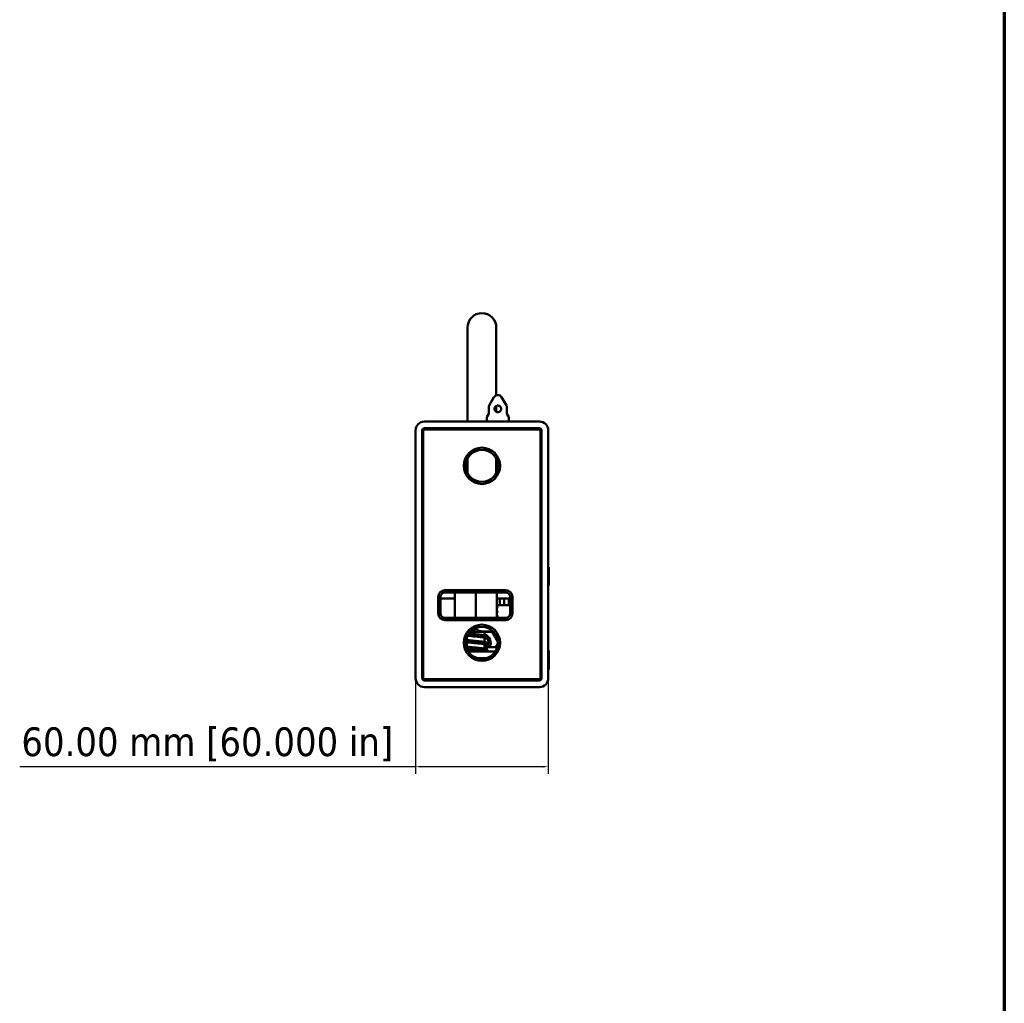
# Paper-space layout 'Sheet_1' of a CAD drawing. Header units: millimetres. Extents: x 0.8 to 58.3, y 0.8 to 58.3.
# Tile 37 of 42: x 40.7 to 58.3, y 21.4 to 38.9. Entities that reach past the tile are written whole.
import ezdxf

# ---------------------------------------------------------------- set-up
doc = ezdxf.new("R2010")
doc.units = ezdxf.units.MM
for name, color, linetype, lineweight in [('Border (ISO)', 7, 'Continuous', 70), ('Dimension (ISO)', 7, 'Continuous', 25), ('Visible (ISO)', 7, 'Continuous', 50)]:
    doc.layers.add(name, color=color, linetype=linetype, lineweight=lineweight)
doc.styles.add('Note Text (ANSI)', font='tahoma.ttf')
doc.dimstyles.new('Default (ISO)', dxfattribs={"dimtxt": 0.511811, "dimasz": 0.098425, "dimexe": 0.125, "dimexo": 0, "dimgap": 0.03, "dimtad": 1, "dimlfac": 25.4, "dimrnd": 1e-08, "dimzin": 0, "dimdsep": 46, "dimtxsty": 'Note Text (ANSI)', "dimcen": 0.09, "dimdle": 0.393701, "dimclrd": 256, "dimclre": 256, "dimclrt": 256, "dimazin": 0, "dimtfac": 0.269631, "dimtmove": 0, "dimatfit": 3, "dimfxl": 1, "dimtolj": 1, "dimtzin": 0, "dimlwd": -1, "dimlwe": -1, "dimarcsym": 0})

# ---------------------------------------------------------------- blocks, each defined once
blk = doc.blocks.new('Borders Chauvet')
at = {"layer": 'Border (ISO)'}
blk.add_line((58.268, 58.268), (58.268, 0.787), dxfattribs=at)
blk = doc.blocks.new('*D9')
at = {"layer": 'Defpoints', "color": 0, "transparency": 16777216}
for p in [(47.791, 27.155), (50.153, 27.155), (50.153, 25.58)]:
    blk.add_point(p, dxfattribs=at)
at = {"layer": 'Dimension (ISO)', "transparency": 16777216}
for p, q in [((47.791, 27.155), (47.791, 25.455)), ((50.153, 27.155), (50.153, 25.455)), ((47.791, 25.58), (40.748, 25.58)), ((50.055, 25.58), (47.89, 25.58))]:
    blk.add_line(p, q, dxfattribs=at)
for points in [[(47.89, 25.596), (47.89, 25.564), (47.791, 25.58)], [(50.055, 25.596), (50.055, 25.564), (50.153, 25.58)]]:
    blk.add_solid(points, dxfattribs=at)
at = {"layer": 'Dimension (ISO)', "transparency": 16777216, "insert": (40.778, 26.28), "char_height": 0.51181, "attachment_point": 1, "style": 'Note Text (ANSI)'}
blk.add_mtext('\\A1;60.00 mm [60.000 in]', dxfattribs=at)

psp = doc.layouts.new('Sheet_1')

# ---------------------------------------------------------------- linework, layer by layer
at = {"layer": 'Visible (ISO)'}
for p, q in [((48.7167, 33.3949), (48.7167, 32.54844)), ((49.22851, 32.54844), (49.22851, 33.3949)), ((48.7167, 32.54844), (48.7167, 31.72167)), ((49.22851, 32.54844), (49.22851, 32.18928)), ((49.18747, 32.15474), (49.10345, 32.00922)), ((49.32385, 32.15474), (49.40786, 32.00922)), ((49.09818, 31.87915), (49.09818, 31.98954)), ((49.22851, 31.99979), (49.22851, 31.8949)), ((49.41314, 31.87915), (49.41314, 31.98954)), ((47.94857, 31.72167), (49.99582, 31.72167)), ((49.05881, 31.72167), (49.05881, 31.78986)), ((49.0929, 31.85947), (49.06408, 31.80955)), ((49.41841, 31.85947), (49.44723, 31.80955)), ((49.45251, 31.72167), (49.45251, 31.78986)), ((47.79109, 27.15474), (47.79109, 31.56419)), ((47.9092, 31.56419), (47.9092, 27.15474)), ((47.92889, 31.58388), (48.12574, 31.58388)), ((47.92889, 27.13506), (47.92889, 31.58388)), ((49.99582, 31.60356), (47.94857, 31.60356)), ((48.12574, 31.58388), (49.81865, 31.58388)), ((48.36983, 31.58388), (48.36983, 31.60356)), ((49.05881, 31.58388), (49.05881, 31.60356)), ((49.45251, 31.58388), (49.45251, 31.60356)), ((49.81865, 31.58388), (50.0155, 31.58388)), ((50.0155, 31.58388), (50.0155, 27.13506)), ((50.03519, 27.15474), (50.03519, 31.56419)), ((50.1533, 31.56419), (50.1533, 27.15474)), ((48.7167, 31.05845), (48.7167, 30.83584)), ((49.22851, 30.83584), (49.22851, 31.05675)), ((48.7167, 30.86499), (48.68891, 30.91313)), ((49.25548, 30.91313), (49.22851, 30.86641)), ((50.0155, 30.95396), (50.03519, 30.95396)), ((50.0155, 30.61931), (50.03519, 30.61931)), ((50.0155, 30.28466), (50.03519, 30.28466)), ((47.91904, 29.16262), (47.91904, 27.90277)), ((50.02534, 28.61144), (50.02534, 29.16262)), ((50.16117, 29.12862), (50.1533, 29.12862)), ((50.16117, 29.12325), (50.1533, 29.12325)), ((50.16117, 29.12325), (50.16117, 29.12862)), ((50.16117, 28.80829), (50.16117, 29.12325)), ((50.16117, 28.80829), (50.1533, 28.80829)), ((50.16117, 28.80291), (50.1533, 28.80291)), ((50.16117, 28.80829), (50.16117, 28.80291)), ((48.1966, 28.30632), (48.1966, 28.60159)), ((48.23597, 28.30632), (48.23597, 28.60159)), ((48.24385, 28.57207), (48.48794, 28.57207)), ((48.31471, 28.7197), (49.39739, 28.7197)), ((48.31471, 28.68033), (49.39739, 28.68033)), ((48.48794, 28.68033), (48.48794, 28.22758)), ((48.86196, 28.68033), (48.86196, 28.22758)), ((49.23597, 28.68033), (49.23597, 28.22758)), ((49.23597, 28.57207), (49.47613, 28.57207)), ((49.29083, 28.57207), (49.29083, 28.45396)), ((49.36957, 28.45396), (49.36957, 28.57207)), ((49.44953, 28.45396), (49.44953, 28.57207)), ((49.47613, 28.60159), (49.47613, 28.30632)), ((49.5155, 28.60159), (49.5155, 28.30632)), ((50.0155, 28.61144), (50.03519, 28.61144)), ((49.23597, 28.45396), (49.29083, 28.45396)), ((49.24778, 28.41262), (49.24778, 28.42246)), ((49.29083, 28.45396), (49.36957, 28.45396)), ((49.36957, 28.45396), (49.44953, 28.45396)), ((49.39739, 28.22758), (48.31471, 28.22758)), ((49.24778, 28.33388), (49.24778, 28.34372)), ((49.24778, 28.25514), (49.24778, 28.26498)), ((49.39739, 28.18821), (48.31471, 28.18821)), ((47.91904, 27.50907), (47.91904, 27.90277)), ((48.70448, 27.87967), (48.70448, 27.83464)), ((49.17701, 27.98151), (48.76738, 27.98151)), ((49.01944, 27.98151), (49.01944, 27.91772)), ((49.01944, 27.87797), (49.01944, 27.79961)), ((49.15404, 27.98151), (49.25548, 27.80581)), ((48.70103, 27.74252), (48.68891, 27.76352)), ((48.70448, 27.79502), (48.70448, 27.71653)), ((49.01944, 27.75986), (49.01944, 27.6815)), ((49.24514, 27.70592), (49.01944, 27.70592)), ((49.25548, 27.76352), (49.22223, 27.70592)), ((50.0155, 27.74529), (50.03519, 27.74529)), ((50.02534, 27.74529), (50.02534, 27.50907)), ((47.92889, 27.50907), (47.91904, 27.50907)), ((49.20862, 27.62718), (48.73576, 27.62718)), ((48.90328, 27.50907), (49.0411, 27.50907)), ((49.01944, 27.64175), (49.01944, 27.62718)), ((50.02534, 27.50907), (50.0155, 27.50907)), ((50.1533, 27.64687), (50.16117, 27.64687)), ((50.16117, 27.64687), (50.16117, 27.52876)), ((50.16117, 27.31222), (50.16117, 27.52876)), ((50.16117, 27.31222), (50.1533, 27.31222)), ((48.12574, 27.13506), (47.92889, 27.13506)), ((47.94857, 27.11537), (49.99582, 27.11537)), ((49.99582, 26.99726), (47.94857, 26.99726)), ((47.98794, 27.11537), (47.98794, 27.13506)), ((48.06668, 27.13506), (48.06668, 27.11537)), ((48.12574, 27.13506), (49.81865, 27.13506)), ((50.0155, 27.13506), (49.81865, 27.13506)), ((49.8777, 27.11537), (49.8777, 27.13506)), ((49.95645, 27.13506), (49.95645, 27.11537))]:
    psp.add_line(p, q, dxfattribs=at)
for centre, radius in [((48.97219, 30.93427), 0.32344), ((48.97219, 30.93427), 0.28407), ((48.97219, 27.78466), 0.32344), ((48.97219, 27.78466), 0.28407)]:
    psp.add_circle(centre, radius, dxfattribs=at)
for centre, radius, start, end in [((48.9726, 33.3949), 0.25591, 0, 180), ((49.25566, 32.11537), 0.07874, 30, 150), ((49.13755, 31.98954), 0.03937, 150, 180), ((49.37377, 31.98954), 0.03937, 0, 30), ((47.94857, 31.56419), 0.15748, 90.000007, 180), ((49.09818, 31.78986), 0.03937, 150, 180), ((49.05881, 31.87915), 0.03937, 330, 0), ((49.45251, 31.87915), 0.03937, 180, 210), ((49.41314, 31.78986), 0.03937, 0, 30), ((49.99582, 31.56419), 0.15748, 0.000003, 90), ((47.94857, 31.56419), 0.03937, 90, 180), ((49.99582, 31.56419), 0.03937, 0, 90), ((48.97219, 30.77679), 0.31496, 144.213179, 154.118663), ((48.9726, 30.83584), 0.25591, 180, 186.533218), ((48.9726, 30.83584), 0.25591, 353.944087, 0), ((48.97219, 30.77679), 0.31496, 25.881337, 35.530956), ((48.03715, 29.16262), 0.11811, 156.443536, 180), ((49.90723, 29.16262), 0.11811, 0, 23.556464), ((48.31471, 28.60159), 0.11811, 90, 180), ((48.31471, 28.60159), 0.07874, 90, 180), ((48.24385, 28.69018), 0.11811, 266.177446, 270), ((49.39739, 28.60159), 0.11811, 0, 90), ((49.39739, 28.60159), 0.07874, 0, 90), ((48.31471, 28.30632), 0.11811, 180, 269.999999), ((48.31471, 28.30632), 0.07874, 180, 270), ((49.39739, 28.30632), 0.11811, 270.000001, 0), ((49.39739, 28.30632), 0.07874, 270, 0), ((48.97219, 27.78466), 0.15748, 330, 72.542397), ((48.97219, 27.78466), 0.15748, 330, 72.542397), ((48.97219, 27.78466), 0.11811, 318.189685, 43.964618), ((47.94857, 27.15474), 0.15748, 180, 270), ((47.94857, 27.15474), 0.03937, 180, 270), ((49.99582, 27.15474), 0.15748, 270, 0), ((49.99582, 27.15474), 0.03937, 270, 0)]:
    psp.add_arc(centre, radius, start, end, dxfattribs=at)
for points, knots in [([(49.21434, 31.98954), (49.21419, 31.98939), (49.21405, 31.98925), (49.2087, 31.9839), (49.20416, 31.97731), (49.19812, 31.96278), (49.1966, 31.95484), (49.1966, 31.93985), (49.19812, 31.9319), (49.20416, 31.91738), (49.2087, 31.91079), (49.2191, 31.90038), (49.22569, 31.89585), (49.24022, 31.8898), (49.24817, 31.88829), (49.26315, 31.88829), (49.27109, 31.8898), (49.28562, 31.89585), (49.29222, 31.90038), (49.30262, 31.91079), (49.30715, 31.91738), (49.3132, 31.9319), (49.31471, 31.93985), (49.31471, 31.94734), (49.31471, 31.95484), (49.3132, 31.96278), (49.30715, 31.97731), (49.30262, 31.9839), (49.29727, 31.98925), (49.29712, 31.98939), (49.29697, 31.98954)], [0.341025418, 0.341025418, 0.341025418, 0.341025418, 0.342635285, 0.342635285, 0.399770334, 0.399770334, 0.456905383, 0.456905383, 0.514040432, 0.514040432, 0.571175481, 0.571175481, 0.628266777, 0.628266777, 0.685358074, 0.685358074, 0.742449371, 0.742449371, 0.799540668, 0.799540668, 0.856675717, 0.856675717, 0.913810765, 0.913810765, 0.913810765, 0.970945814, 0.970945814, 1.028080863, 1.028080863, 1.02969073, 1.02969073, 1.02969073, 1.02969073]), ([(49.21434, 31.98954), (49.21705, 31.99219), (49.22003, 31.9946), (49.22849, 32.00015), (49.23425, 32.00274), (49.24316, 32.00514), (49.24607, 32.00569), (49.25097, 32.00625), (49.25294, 32.00637), (49.25681, 32.00642), (49.25869, 32.00635), (49.26307, 32.00599), (49.26554, 32.00562), (49.273, 32.00403), (49.27784, 32.00231), (49.28783, 31.99724), (49.29274, 31.99369), (49.29697, 31.98954)], [-1.270318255, -1.270318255, -1.270318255, -1.270318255, -1.240913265, -1.240913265, -1.193044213, -1.193044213, -1.170377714, -1.170377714, -1.155171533, -1.155171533, -1.140549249, -1.140549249, -1.1210825, -1.1210825, -1.080956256, -1.080956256, -1.032789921, -1.032789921, -1.032789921, -1.032789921]), ([(49.23597, 28.41871), (49.23848, 28.4191), (49.24059, 28.4195), (49.24498, 28.42053), (49.24668, 28.42116), (49.24772, 28.42207), (49.24784, 28.42235), (49.24773, 28.42274), (49.24765, 28.42286), (49.24741, 28.42312), (49.24722, 28.42327), (49.24697, 28.42341)], [-4.826380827, -4.826380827, -4.826380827, -4.826380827, -4.760427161, -4.760427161, -4.657705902, -4.657705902, -4.611203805, -4.611203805, -4.591122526, -4.591122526, -4.566571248, -4.566571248, -4.566571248, -4.566571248]), ([(49.24778, 28.41262), (49.24778, 28.41261), (49.24778, 28.41261), (49.24777, 28.412), (49.24681, 28.41142), (49.24293, 28.41023), (49.23995, 28.40962), (49.23597, 28.409)], [-18.172809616, -18.172809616, -18.172809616, -18.172809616, -18.172020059, -18.172020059, -18.071492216, -18.071492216, -17.966816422, -17.966816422, -17.966816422, -17.966816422]), ([(49.23597, 28.33997), (49.23774, 28.34024), (49.23931, 28.34052), (49.24347, 28.34138), (49.24544, 28.34196), (49.24732, 28.3429), (49.24771, 28.34326), (49.24783, 28.34391), (49.24765, 28.34421), (49.24716, 28.34455), (49.24707, 28.34461), (49.24697, 28.34467)], [-9.23137491, -9.23137491, -9.23137491, -9.23137491, -9.184833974, -9.184833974, -9.090610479, -9.090610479, -9.031188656, -9.031188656, -8.981483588, -8.981483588, -8.971549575, -8.971549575, -8.971549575, -8.971549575]), ([(49.24778, 28.33388), (49.24778, 28.33387), (49.24778, 28.33387), (49.24777, 28.33326), (49.24681, 28.33268), (49.24293, 28.33149), (49.23994, 28.33088), (49.23597, 28.33026)], [-13.767524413, -13.767524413, -13.767524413, -13.767524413, -13.766735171, -13.766735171, -13.66617333, -13.66617333, -13.561532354, -13.561532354, -13.561532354, -13.561532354]), ([(49.23597, 28.26123), (49.23841, 28.26161), (49.24048, 28.262), (49.24511, 28.26307), (49.2469, 28.26376), (49.24764, 28.26456), (49.24772, 28.26468), (49.24784, 28.26508), (49.24773, 28.26535), (49.2473, 28.26572), (49.24715, 28.26583), (49.24697, 28.26593)], [-13.636734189, -13.636734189, -13.636734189, -13.636734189, -13.572501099, -13.572501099, -13.460809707, -13.460809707, -13.440545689, -13.440545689, -13.394464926, -13.394464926, -13.37690491, -13.37690491, -13.37690491, -13.37690491]), ([(49.24778, 28.25514), (49.24778, 28.25513), (49.24778, 28.25511), (49.24775, 28.2546), (49.24705, 28.2541), (49.24374, 28.25292), (49.24049, 28.25223), (49.23597, 28.25152)], [-9.362607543, -9.362607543, -9.362607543, -9.362607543, -9.360775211, -9.360775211, -9.275742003, -9.275742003, -9.156620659, -9.156620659, -9.156620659, -9.156620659]), ([(48.77808, 27.99204), (48.79096, 27.99464), (48.80338, 27.99821), (48.8251, 28.00768), (48.83673, 28.01463), (48.8501, 28.02792), (48.85531, 28.03505), (48.85868, 28.04312), (48.8591, 28.04426), (48.85948, 28.04544)], [-0.901979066, -0.901979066, -0.901979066, -0.901979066, -0.793715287, -0.793715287, -0.697690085, -0.697690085, -0.638470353, -0.638470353, -0.629370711, -0.629370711, -0.629370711, -0.629370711]), ([(48.86387, 28.04728), (48.86439, 28.04544), (48.865, 28.04367), (48.86861, 28.03505), (48.87382, 28.02792), (48.88719, 28.01463), (48.89882, 28.00768), (48.9299, 27.99412), (48.95376, 27.9898), (49.00213, 27.98491), (49.02665, 27.98433), (49.07128, 27.98433), (49.0958, 27.98491), (49.13482, 27.98885), (49.14953, 27.99106), (49.1635, 27.99464)], [-1.748078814, -1.748078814, -1.748078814, -1.748078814, -1.734351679, -1.734351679, -1.675131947, -1.675131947, -1.579106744, -1.579106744, -1.38275888, -1.38275888, -1.186411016, -1.186411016, -0.990063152, -0.990063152, -0.869640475, -0.869640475, -0.869640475, -0.869640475]), ([(48.85352, 27.89707), (48.83253, 27.89897), (48.81124, 27.9008), (48.77112, 27.90483), (48.7518, 27.90697), (48.72888, 27.90981), (48.72326, 27.91054), (48.71789, 27.91126)], [0, 0, 0, 0, 0.160653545, 0.160653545, 0.32242434, 0.32242434, 0.377561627, 0.377561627, 0.377561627, 0.377561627]), ([(48.73973, 27.94794), (48.74168, 27.9477), (48.74366, 27.94746), (48.7625, 27.94519), (48.78139, 27.94314), (48.81797, 27.93957), (48.83582, 27.93804), (48.85352, 27.93644)], [1.259375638, 1.259375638, 1.259375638, 1.259375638, 1.277913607, 1.277913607, 1.433987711, 1.433987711, 1.569427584, 1.569427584, 1.569427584, 1.569427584]), ([(48.85352, 27.93644), (48.87488, 27.93451), (48.89652, 27.93237), (48.93696, 27.92814), (48.95626, 27.92598), (48.99045, 27.92182), (49.00559, 27.91987), (49.03105, 27.91593), (49.04126, 27.91384), (49.05451, 27.90909), (49.05949, 27.90748), (49.06579, 27.90005), (49.06683, 27.89854), (49.06917, 27.89392), (49.07011, 27.89026), (49.07, 27.88376), (49.06932, 27.88083), (49.06708, 27.87573), (49.06553, 27.87357), (49.06214, 27.86994), (49.06027, 27.86854), (49.05561, 27.86561), (49.05289, 27.86447), (49.04244, 27.86077), (49.03361, 27.85911), (49.02133, 27.85701), (49.02039, 27.85686), (49.01944, 27.8567)], [0, 0, 0, 0, 0.16341126, 0.16341126, 0.32563958, 0.32563958, 0.48846242, 0.48846242, 0.65738801, 0.65738801, 0.76322267, 0.76322267, 0.78502167, 0.78502167, 0.82220642, 0.82220642, 0.85251976, 0.85251976, 0.88373606, 0.88373606, 0.91987507, 0.91987507, 0.9792529, 0.9792529, 1.13615474, 1.13615474, 1.14890604, 1.14890604, 1.14890604, 1.14890604]), ([(49.03764, 27.87343), (49.03764, 27.87343), (49.03712, 27.87368), (49.0347, 27.87456), (49.03203, 27.87535), (49.0233, 27.87736), (49.01608, 27.87861), (48.99694, 27.88141), (48.98422, 27.88309), (48.95417, 27.88678), (48.93602, 27.88883), (48.89675, 27.89298), (48.87502, 27.89512), (48.85352, 27.89707)], [0.891245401, 0.891245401, 0.891245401, 0.891245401, 0.931894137, 0.931894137, 1.004501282, 1.004501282, 1.115864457, 1.115864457, 1.251008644, 1.251008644, 1.405521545, 1.405521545, 1.570010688, 1.570010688, 1.570010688, 1.570010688]), ([(49.04988, 27.98151), (49.04233, 27.97886), (49.03354, 27.97721), (49.02133, 27.97512), (49.02039, 27.97497), (49.01944, 27.97481)], [0.980251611, 0.980251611, 0.980251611, 0.980251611, 1.136154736, 1.136154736, 1.148906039, 1.148906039, 1.148906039, 1.148906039]), ([(48.85352, 27.77896), (48.83253, 27.78086), (48.81124, 27.78269), (48.77112, 27.78672), (48.7518, 27.78886), (48.71745, 27.79312), (48.70203, 27.79528), (48.68914, 27.79739), (48.68877, 27.79745), (48.68841, 27.79751)], [0, 0, 0, 0, 0.160653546, 0.160653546, 0.32242434, 0.32242434, 0.485649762, 0.485649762, 0.490473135, 0.490473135, 0.490473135, 0.490473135]), ([(48.69289, 27.83651), (48.69622, 27.83594), (48.69981, 27.83536), (48.71551, 27.83295), (48.72985, 27.83101), (48.7625, 27.82708), (48.78139, 27.82503), (48.81797, 27.82146), (48.83582, 27.81993), (48.85352, 27.81833)], [1.084380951, 1.084380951, 1.084380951, 1.084380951, 1.131345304, 1.131345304, 1.277913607, 1.277913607, 1.433987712, 1.433987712, 1.569427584, 1.569427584, 1.569427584, 1.569427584]), ([(48.69608, 27.71786), (48.69848, 27.71747), (48.701, 27.71707), (48.71551, 27.71484), (48.72985, 27.7129), (48.7625, 27.70897), (48.78139, 27.70692), (48.81797, 27.70335), (48.83582, 27.70182), (48.85352, 27.70022)], [1.099041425, 1.099041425, 1.099041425, 1.099041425, 1.131345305, 1.131345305, 1.277913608, 1.277913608, 1.433987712, 1.433987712, 1.569427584, 1.569427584, 1.569427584, 1.569427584]), ([(48.85352, 27.81833), (48.87488, 27.81639), (48.89652, 27.81426), (48.93696, 27.81003), (48.95626, 27.80787), (48.99045, 27.80371), (49.00559, 27.80176), (49.03105, 27.79782), (49.04126, 27.79573), (49.05451, 27.79098), (49.05949, 27.78937), (49.06579, 27.78194), (49.06683, 27.78043), (49.06917, 27.77581), (49.07011, 27.77215), (49.07, 27.76565), (49.06932, 27.76271), (49.06708, 27.75762), (49.06553, 27.75546), (49.06214, 27.75183), (49.06027, 27.75043), (49.05561, 27.7475), (49.05289, 27.74636), (49.04244, 27.74266), (49.03361, 27.741), (49.02133, 27.7389), (49.02039, 27.73875), (49.01944, 27.73859)], [0, 0, 0, 0, 0.16341126, 0.16341126, 0.32563958, 0.32563958, 0.48846242, 0.48846242, 0.65738801, 0.65738801, 0.76322267, 0.76322267, 0.78502167, 0.78502167, 0.82220642, 0.82220642, 0.85251976, 0.85251976, 0.88373606, 0.88373606, 0.91987507, 0.91987507, 0.9792529, 0.9792529, 1.13615473, 1.13615473, 1.14890604, 1.14890604, 1.14890604, 1.14890604]), ([(49.03764, 27.75532), (49.03764, 27.75532), (49.03712, 27.75557), (49.0347, 27.75645), (49.03203, 27.75724), (49.0233, 27.75925), (49.01608, 27.7605), (48.99694, 27.7633), (48.98422, 27.76498), (48.95417, 27.76867), (48.93602, 27.77072), (48.89675, 27.77486), (48.87502, 27.77701), (48.85352, 27.77896)], [0.891245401, 0.891245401, 0.891245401, 0.891245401, 0.931894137, 0.931894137, 1.004501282, 1.004501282, 1.115864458, 1.115864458, 1.251008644, 1.251008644, 1.405521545, 1.405521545, 1.570010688, 1.570010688, 1.570010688, 1.570010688]), ([(48.85352, 27.70022), (48.87488, 27.69828), (48.89652, 27.69615), (48.93696, 27.69192), (48.95626, 27.68976), (48.99045, 27.6856), (49.00559, 27.68365), (49.03105, 27.67971), (49.04126, 27.67762), (49.05451, 27.67287), (49.05949, 27.67126), (49.06579, 27.66382), (49.06683, 27.66232), (49.06917, 27.6577), (49.07011, 27.65404), (49.07, 27.64754), (49.06932, 27.6446), (49.06708, 27.63951), (49.06553, 27.63735), (49.06214, 27.63372), (49.06027, 27.63232), (49.05561, 27.62939), (49.05289, 27.62825), (49.04997, 27.62722), (49.04992, 27.6272), (49.04988, 27.62718)], [0, 0, 0, 0, 0.163411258, 0.163411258, 0.32563958, 0.32563958, 0.488462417, 0.488462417, 0.657388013, 0.657388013, 0.763222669, 0.763222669, 0.785021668, 0.785021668, 0.822206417, 0.822206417, 0.852519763, 0.852519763, 0.88373606, 0.88373606, 0.919875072, 0.919875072, 0.979252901, 0.979252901, 0.980251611, 0.980251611, 0.980251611, 0.980251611]), ([(48.85352, 27.66085), (48.83253, 27.66275), (48.81124, 27.66458), (48.77112, 27.66861), (48.7518, 27.67075), (48.72582, 27.67397), (48.71742, 27.67508), (48.70965, 27.67617)], [0, 0, 0, 0, 0.160653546, 0.160653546, 0.32242434, 0.32242434, 0.406466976, 0.406466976, 0.406466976, 0.406466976]), ([(49.03764, 27.63721), (49.03764, 27.63721), (49.03712, 27.63746), (49.0347, 27.63834), (49.03203, 27.63913), (49.0233, 27.64114), (49.01608, 27.64239), (48.99694, 27.64519), (48.98422, 27.64687), (48.95417, 27.65056), (48.93602, 27.65261), (48.89675, 27.65675), (48.87502, 27.6589), (48.85352, 27.66085)], [0.891245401, 0.891245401, 0.891245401, 0.891245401, 0.931894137, 0.931894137, 1.004501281, 1.004501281, 1.115864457, 1.115864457, 1.251008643, 1.251008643, 1.405521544, 1.405521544, 1.570010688, 1.570010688, 1.570010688, 1.570010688])]:
    psp.add_open_spline(points, degree=3, knots=knots, dxfattribs=at)
for points in [[(49.23597, 28.42978), (49.23964, 28.42766), (49.2433, 28.42553), (49.24697, 28.42341)], [(49.24697, 28.41167), (49.2433, 28.40954), (49.23964, 28.40742), (49.23597, 28.4053)], [(49.23597, 28.35104), (49.23964, 28.34892), (49.2433, 28.34679), (49.24697, 28.34467)], [(49.24697, 28.33293), (49.2433, 28.3308), (49.23964, 28.32868), (49.23597, 28.32656)], [(49.23597, 28.2723), (49.23964, 28.27018), (49.2433, 28.26805), (49.24697, 28.26593)], [(49.24697, 28.25419), (49.2433, 28.25206), (49.23964, 28.24994), (49.23597, 28.24782)], [(48.69836, 27.86026), (48.70035, 27.86054), (48.70239, 27.86082), (48.70448, 27.8611)], [(48.69147, 27.74115), (48.69557, 27.74177), (48.69991, 27.74237), (48.70448, 27.74299)]]:
    psp.add_open_spline(points, degree=3, dxfattribs=at)

# ---------------------------------------------------------------- block references
psp.add_blockref('Borders Chauvet', (0, 0))

# ---------------------------------------------------------------- dimensions: what is measured, and where the dimension line sits
at = {"layer": 'Dimension (ISO)'}
dim = psp.add_linear_dim(base=(50.1533, 25.57994), p1=(47.79109, 27.15474), p2=(50.1533, 27.15474), text='<> mm [60.000 in]', dimstyle='Default (ISO)', override={"dimgap": 0.03, "dimdec": 2, "dimlfac": 25.4, "dimpost": '', "dimtol": 0, "dimlim": 0, "dimtp": 0, "dimtm": 0, "dimtdec": 2, "dimtofl": 0, "dimatfit": 2}, dxfattribs=at)
dim.commit()
dim.dimension.update_dxf_attribs({"geometry": '*D9', "text_midpoint": (44.14444, 25.57994), "dimtype": 160})

doc.saveas('drawing.dxf')
